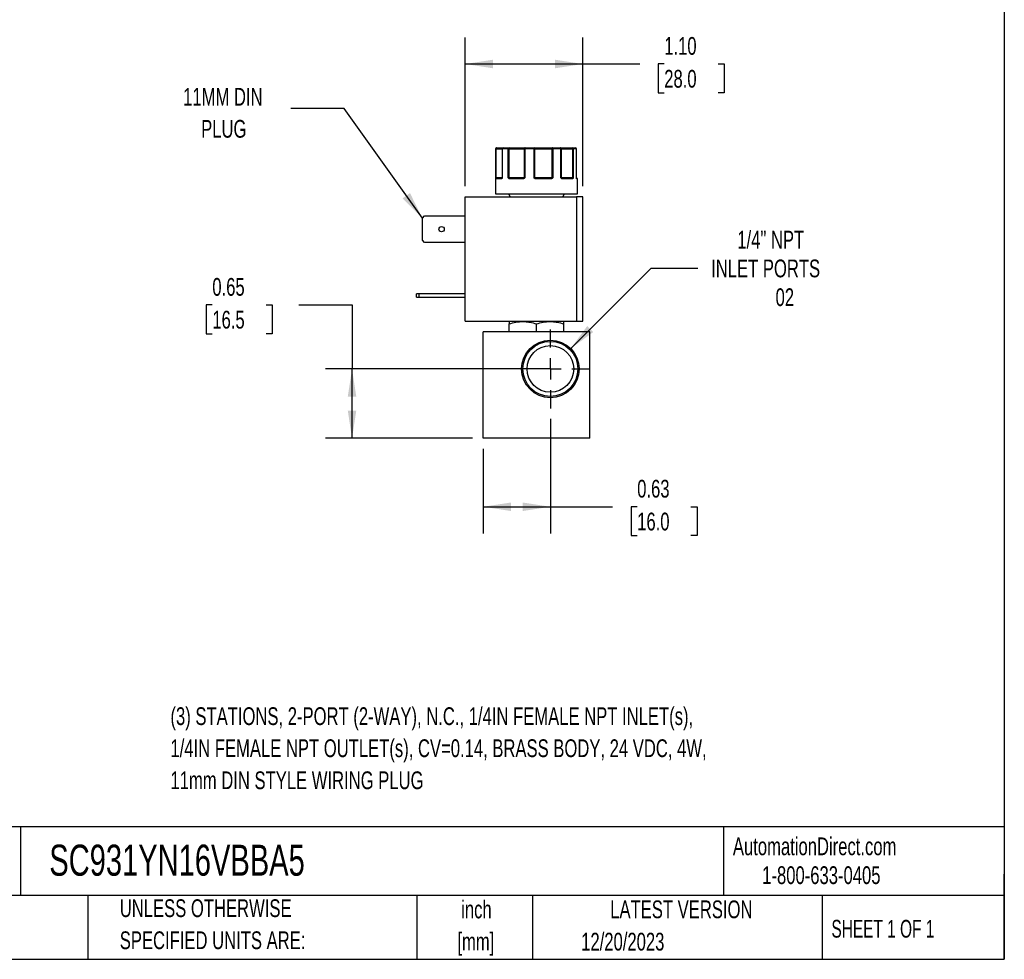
# Model space of a CAD drawing. Header units: inches. Extents: x 0.5 to 21.5, y 0.5 to 16.5.
# Tile 12 of 17: x 12.3 to 21.5, y 0.5 to 9.3. Entities that reach past the tile are written whole.
import ezdxf

# ---------------------------------------------------------------- set-up
doc = ezdxf.new("R2010")
doc.units = ezdxf.units.IN
doc.header["$LTSCALE"] = 2
doc.header["$MEASUREMENT"] = 0
doc.linetypes.add('CENTERX2', pattern=[0.8, 0.5, -0.1, 0.1, -0.1])
doc.layers.add('CENTER', color=40, linetype='CENTERX2')
doc.layers.add('DIMENSIONS', color=140, linetype='Continuous', lineweight=25)
doc.layers.add('TEXT', color=140, linetype='Continuous', lineweight=25)
doc.styles.add('SLDTEXTSTYLE0', font='TXT', dxfattribs={"width": 0.7})
doc.styles.add('SLDTEXTSTYLE1', font='TXT', dxfattribs={"width": 0.65})
doc.dimstyles.new('SLDDIMSTYLE0', dxfattribs={"dimtxt": 0.169922, "dimasz": 0.26, "dimexe": 0, "dimexo": 0.0625, "dimgap": 0.04248, "dimtad": 0, "dimtih": 1, "dimtoh": 1, "dimrnd": 1e-09, "dimdsep": 46, "dimtxsty": 'SLDTEXTSTYLE0', "dimsah": 1, "dimcen": 0.09, "dimadec": 0, "dimazin": 2, "dimtfac": 1, "dimtofl": 0, "dimtmove": 0, "dimatfit": 3, "dimfxl": 0, "dimfrac": 2, "dimtolj": 1, "dimtzin": 12, "dimarcsym": 0})
doc.dimstyles.new('SLDDIMSTYLE4', dxfattribs={"dimtxt": 0.169922, "dimasz": 0.26, "dimexe": 0, "dimexo": 0.0625, "dimgap": 0.04248, "dimtad": 0, "dimtih": 1, "dimtoh": 1, "dimrnd": 1e-09, "dimzin": 12, "dimdsep": 46, "dimtxsty": 'SLDTEXTSTYLE0', "dimsah": 1, "dimcen": 0, "dimadec": 0, "dimazin": 3, "dimtfac": 1, "dimtofl": 0, "dimtmove": 0, "dimatfit": 3, "dimfxl": 0, "dimfrac": 2, "dimtolj": 1, "dimtzin": 12, "dimarcsym": 0})
doc.dimstyles.new('SLDDIMSTYLE5', dxfattribs={"dimtxt": 0.169922, "dimasz": 0.26, "dimexe": 0, "dimexo": 0.0625, "dimgap": 0.04248, "dimtad": 0, "dimtih": 1, "dimtoh": 1, "dimrnd": 1e-09, "dimzin": 4, "dimdsep": 46, "dimtxsty": 'SLDTEXTSTYLE0', "dimsah": 1, "dimcen": 0.09, "dimadec": 0, "dimazin": 1, "dimtfac": 1, "dimtofl": 0, "dimtmove": 0, "dimatfit": 3, "dimfxl": 0, "dimfrac": 2, "dimtolj": 1, "dimtzin": 12, "dimarcsym": 0})
doc.dimstyles.new('SLDDIMSTYLE6', dxfattribs={"dimtxt": 0.18, "dimasz": 0.26, "dimexe": 0, "dimexo": 0.0625, "dimgap": 0, "dimtad": 0, "dimtih": 1, "dimtoh": 1, "dimdec": 0, "dimrnd": 1e-09, "dimzin": 0, "dimdsep": 46, "dimtxsty": 'Standard', "dimsah": 1, "dimcen": 0.09, "dimadec": 0, "dimazin": 0, "dimtfac": 0.26, "dimtdec": 0, "dimtofl": 0, "dimtmove": 0, "dimatfit": 3, "dimfxl": 0, "dimfrac": 2, "dimtolj": 1, "dimtzin": 0, "dimarcsym": 0})

# ---------------------------------------------------------------- blocks, each defined once
blk = doc.blocks.new('_D_8')
at = {"layer": 'DIMENSIONS'}
for p, q in [((17.2391, 5.5712), (17.2391, 4.4974)), ((16.6091, 5.2901), (16.6091, 4.4974)), ((16.6091, 4.7474), (17.2391, 4.7474)), ((17.2391, 4.7474), (17.8239, 4.7474)), ((18.0541, 4.7474), (17.9971, 4.7474)), ((17.9971, 4.7474), (17.9971, 4.4774)), ((18.5591, 4.7474), (18.6161, 4.7474)), ((18.6161, 4.7474), (18.6161, 4.4774)), ((17.9971, 4.4774), (18.0541, 4.4774)), ((18.6161, 4.4774), (18.5591, 4.4774))]:
    blk.add_line(p, q, dxfattribs=at)
for points in [[(16.6091, 4.7474), (16.8691, 4.7074), (16.8691, 4.7874)], [(17.2391, 4.7474), (16.9791, 4.7874), (16.9791, 4.7074)]]:
    blk.add_solid(points, dxfattribs=at)
at = {"layer": 'DIMENSIONS', "char_height": 0.16667, "attachment_point": 1, "style": 'SLDTEXTSTYLE0'}
for s, insert in [('0.63', (18.0541, 5.0003)), ('16.0', (18.0541, 4.6922))]:
    blk.add_mtext(s, dxfattribs=dict(at, insert=insert))
blk = doc.blocks.new('_D_9')
at = {"layer": 'DIMENSIONS'}
for p, q in [((14.0662, 6.6416), (14.0092, 6.6416)), ((14.0092, 6.6416), (14.0092, 6.3715)), ((14.5712, 6.6416), (14.6282, 6.6416)), ((14.6282, 6.6416), (14.6282, 6.3715)), ((14.8775, 6.6416), (15.3775, 6.6416)), ((15.3775, 6.6416), (15.3775, 6.0411)), ((14.0092, 6.3715), (14.0662, 6.3715)), ((14.6282, 6.3715), (14.5712, 6.3715)), ((17.1391, 6.0411), (15.1275, 6.0411)), ((15.3775, 5.3901), (15.3775, 6.0411)), ((16.5091, 5.3901), (15.1275, 5.3901))]:
    blk.add_line(p, q, dxfattribs=at)
for points in [[(15.3775, 6.0411), (15.3375, 5.7811), (15.4175, 5.7811)], [(15.3775, 5.3901), (15.4175, 5.6501), (15.3375, 5.6501)]]:
    blk.add_solid(points, dxfattribs=at)
at = {"layer": 'DIMENSIONS', "char_height": 0.16667, "attachment_point": 1, "style": 'SLDTEXTSTYLE0'}
for s, insert in [('0.65', (14.0662, 6.8945)), ('16.5', (14.0662, 6.5864))]:
    blk.add_mtext(s, dxfattribs=dict(at, insert=insert))
blk = doc.blocks.new('_D_10')
at = {"layer": 'DIMENSIONS'}
for p, q in [((17.4299, 6.2319), (18.1858, 6.9879)), ((18.1858, 6.9879), (18.6233, 6.9879))]:
    blk.add_line(p, q, dxfattribs=at)
blk.add_solid([(17.4299, 6.2319), (17.642, 6.3875), (17.5855, 6.4441)], dxfattribs=at)
at = {"layer": 'DIMENSIONS', "attachment_point": 1, "style": 'SLDTEXTSTYLE0'}
for s, insert, char_height in [('1/4" NPT', (18.9939, 7.3377), 0.16667), ('INLET PORTS', (18.7483, 7.0677), 0.166667), ('02', (19.353, 6.7976), 0.16667)]:
    blk.add_mtext(s, dxfattribs=dict(at, insert=insert, char_height=char_height))
blk = doc.blocks.new('_D_11')
at = {"layer": 'DIMENSIONS'}
for p, q in [((16.4398, 7.7555), (16.4398, 9.1531)), ((17.5438, 7.7555), (17.5438, 9.1531)), ((16.4398, 8.9031), (17.5438, 8.9031)), ((17.5438, 8.9031), (18.0777, 8.9031)), ((18.308, 8.9031), (18.2509, 8.9031)), ((18.2509, 8.9031), (18.2509, 8.633)), ((18.8129, 8.9031), (18.87, 8.9031)), ((18.87, 8.9031), (18.87, 8.633)), ((18.2509, 8.633), (18.308, 8.633)), ((18.87, 8.633), (18.8129, 8.633))]:
    blk.add_line(p, q, dxfattribs=at)
for points in [[(16.4398, 8.9031), (16.6998, 8.8631), (16.6998, 8.9431)], [(17.5438, 8.9031), (17.2838, 8.9431), (17.2838, 8.8631)]]:
    blk.add_solid(points, dxfattribs=at)
at = {"layer": 'DIMENSIONS', "char_height": 0.16667, "attachment_point": 1, "style": 'SLDTEXTSTYLE0'}
for s, insert in [('1.10', (18.308, 9.1559)), ('28.0', (18.308, 8.8478))]:
    blk.add_mtext(s, dxfattribs=dict(at, insert=insert))
blk = doc.blocks.new('SW_CENTERMARKSYMBOL_3')
at = {"layer": 'CENTER', "color": 0}
for p, q in [((0, 0.2), (0, 0.3699)), ((0, 0), (0, 0.1)), ((-0.2, 0), (-0.3699, 0)), ((0, 0), (-0.1, 0)), ((0, 0), (0, -0.1)), ((0, 0), (0.1, 0)), ((0.2, 0), (0.3699, 0)), ((0, -0.2), (0, -0.3699))]:
    blk.add_line(p, q, dxfattribs=at)

msp = doc.modelspace()

# ---------------------------------------------------------------- linework, layer by layer
for p, q in [((16.7241, 8.1055), (16.7241, 7.6855)), ((16.7266, 8.1055), (16.7241, 8.1055)), ((16.7266, 7.8355), (16.7266, 8.1055)), ((16.7312, 8.1055), (16.7266, 8.1055)), ((16.7312, 7.8355), (16.7312, 8.1055)), ((16.7312, 8.1055), (16.7861, 8.1055)), ((16.7861, 8.1055), (16.7861, 7.8355)), ((16.7878, 8.1055), (16.7861, 8.1055)), ((16.7878, 8.1055), (16.7878, 7.8355)), ((16.8444, 8.1055), (16.7878, 8.1055)), ((16.8444, 7.8355), (16.8444, 8.1055)), ((16.8526, 8.1055), (16.8444, 8.1055)), ((16.8526, 8.1055), (16.9929, 8.1055)), ((16.8526, 7.8355), (16.8526, 8.1055)), ((16.9993, 8.1055), (16.9929, 8.1055)), ((16.9929, 8.1055), (16.9929, 7.8355)), ((16.9993, 8.1055), (16.9993, 7.8355)), ((17.086, 8.1055), (16.9993, 8.1055)), ((17.086, 7.8355), (17.086, 8.1055)), ((17.094, 8.1055), (17.086, 8.1055)), ((17.094, 7.8355), (17.094, 8.1055)), ((17.094, 8.1055), (17.2535, 8.1055)), ((17.2535, 8.1055), (17.2535, 7.8355)), ((17.2622, 8.1055), (17.2535, 8.1055)), ((17.2622, 8.1055), (17.2622, 7.8355)), ((17.3384, 8.1055), (17.2622, 8.1055)), ((17.3384, 7.8355), (17.3384, 8.1055)), ((17.3424, 8.1055), (17.3384, 8.1055)), ((17.3424, 7.8355), (17.3424, 8.1055)), ((17.3424, 8.1055), (17.4466, 8.1055)), ((17.4466, 8.1055), (17.4466, 7.8355)), ((17.4534, 8.1055), (17.4466, 8.1055)), ((17.4534, 8.1055), (17.4534, 7.8355)), ((17.4835, 8.1055), (17.4534, 8.1055)), ((17.4835, 7.8355), (17.4835, 8.1055)), ((17.4838, 8.1055), (17.4835, 8.1055)), ((17.4838, 7.8355), (17.4838, 8.1055)), ((17.4838, 7.8355), (17.4838, 8.1055)), ((17.4838, 8.1055), (17.4838, 8.1055)), ((16.7266, 7.8355), (16.7312, 7.8355)), ((16.7793, 7.8255), (16.7288, 7.8255)), ((16.7861, 7.8355), (16.7312, 7.8355)), ((16.7843, 7.8309), (16.7836, 7.8305)), ((16.7861, 7.8355), (16.7878, 7.8355)), ((16.8444, 7.8355), (16.8526, 7.8355)), ((16.9929, 7.8355), (16.8526, 7.8355)), ((16.9841, 7.8255), (16.8561, 7.8255)), ((16.9929, 7.8355), (16.9993, 7.8355)), ((17.086, 7.8355), (17.094, 7.8355)), ((17.2535, 7.8355), (17.094, 7.8355)), ((17.2474, 7.8255), (17.1019, 7.8255)), ((17.2535, 7.8355), (17.2622, 7.8355)), ((17.3384, 7.8355), (17.3424, 7.8355)), ((17.4466, 7.8355), (17.3424, 7.8355)), ((17.446, 7.8255), (17.351, 7.8255)), ((17.4466, 7.8355), (17.4534, 7.8355)), ((17.4835, 7.8355), (17.4838, 7.8355)), ((17.4941, 7.8255), (17.4869, 7.8255)), ((17.4941, 7.6855), (17.4941, 7.8255)), ((16.7241, 7.6855), (17.4941, 7.6855)), ((16.8456, 7.6855), (16.8629, 7.6555)), ((17.3553, 7.6555), (17.3726, 7.6855)), ((16.4398, 6.4885), (16.4398, 7.6555)), ((16.4398, 7.6555), (17.4838, 7.6555)), ((17.4838, 7.6555), (17.4838, 6.4885)), ((17.5438, 7.6555), (17.4838, 7.6555)), ((17.5438, 6.4885), (17.5438, 7.6555)), ((16.0378, 7.4553), (16.059, 7.4765)), ((16.0378, 7.2497), (16.0378, 7.4553)), ((16.059, 7.4765), (16.4398, 7.4765)), ((16.059, 7.2285), (16.0378, 7.2497)), ((16.4398, 7.2285), (16.059, 7.2285)), ((15.9818, 6.7135), (15.9818, 6.7445)), ((16.003, 6.7445), (15.9818, 6.7445)), ((15.9818, 6.7135), (16.003, 6.7135)), ((16.003, 6.7445), (16.003, 6.7135)), ((16.4398, 6.7445), (16.003, 6.7445)), ((16.003, 6.7135), (16.4398, 6.7135)), ((16.4398, 6.4885), (17.4838, 6.4885)), ((16.8571, 6.4885), (16.8532, 6.4862)), ((17.365, 6.4862), (17.3611, 6.4885)), ((17.4838, 6.4885), (17.5438, 6.4885)), ((16.6091, 5.3901), (16.6091, 6.3901)), ((17.6091, 6.3901), (16.6091, 6.3901)), ((16.8532, 6.3901), (16.8532, 6.4634)), ((17.1091, 6.3901), (17.1091, 6.4634)), ((17.365, 6.3901), (17.365, 6.4634)), ((17.6091, 5.3901), (17.6091, 6.3901)), ((17.6091, 5.3901), (16.6091, 5.3901))]:
    msp.add_line(p, q)
at = {"flags": 128}
for points in [[(16.7312, 8.1055), (16.7313, 8.1075), (16.7316, 8.1093), (16.7321, 8.1111), (16.7328, 8.1126), (16.7336, 8.1138), (16.7345, 8.1148), (16.7355, 8.1153), (16.7365, 8.1155)], [(17.0021, 8.1155), (17.0016, 8.1153), (17.001, 8.1148), (17.0005, 8.1138), (17.0001, 8.1126), (16.9998, 8.1111), (16.9995, 8.1093), (16.9993, 8.1075), (16.9993, 8.1055)], [(17.2582, 8.1155), (17.2573, 8.1153), (17.2564, 8.1148), (17.2556, 8.1138), (17.2549, 8.1126), (17.2543, 8.1111), (17.2539, 8.1093), (17.2536, 8.1075), (17.2535, 8.1055)], [(17.2582, 8.1155), (17.259, 8.1153), (17.2597, 8.1148), (17.2604, 8.1138), (17.261, 8.1126), (17.2615, 8.1111), (17.2619, 8.1093), (17.2621, 8.1075), (17.2622, 8.1055)], [(17.3384, 8.1055), (17.3383, 8.1075), (17.338, 8.1093), (17.3374, 8.1111), (17.3367, 8.1126), (17.3358, 8.1138), (17.3347, 8.1148), (17.3336, 8.1153), (17.3325, 8.1155)], [(16.8561, 7.8255), (16.8562, 7.8265), (16.8564, 7.8274), (16.8567, 7.8283), (16.8571, 7.8291), (16.8576, 7.8297), (16.8582, 7.8301), (16.8588, 7.8304), (16.8594, 7.8305)], [(16.9841, 7.8255), (16.9842, 7.8265), (16.9843, 7.8274), (16.9844, 7.8283), (16.9846, 7.8291), (16.9849, 7.8297), (16.9851, 7.8301), (16.9854, 7.8304), (16.9858, 7.8305)], [(17.2474, 7.8255), (17.2474, 7.8265), (17.2473, 7.8274), (17.2471, 7.8283), (17.2469, 7.8291), (17.2466, 7.8297), (17.2463, 7.8301), (17.246, 7.8304), (17.2457, 7.8305)], [(17.351, 7.8255), (17.3509, 7.8265), (17.3507, 7.8274), (17.3505, 7.8283), (17.3501, 7.8291), (17.3496, 7.8297), (17.349, 7.8301), (17.3485, 7.8304), (17.3478, 7.8305)], [(17.4849, 7.8298), (17.4848, 7.8301), (17.4847, 7.8304)]]:
    msp.add_lwpolyline(points, dxfattribs=at)
for centre, radius in [((16.2178, 7.3525), 0.025), ((17.2391, 6.0411), 0.2699), ((17.2391, 6.0411), 0.2582), ((17.2391, 6.0411), 0.219)]:
    msp.add_circle(centre, radius)
for centre, radius, start, end in [((16.7341, 8.1055), 0.01, 90, 180), ((16.7366, 8.1056), 0.00997, 90.18873, 180.18749), ((16.7961, 8.1055), 0.01, 90, 180), ((16.797, 8.1063), 0.00929, 95.61824, 184.68657), ((16.8532, 8.1068), 0.00889, 102.44964, 188.52472), ((16.8329, 8.108), 0.0198, 352.8946, 22.33955), ((17.0025, 8.1059), 0.00965, 92.31153, 182.13854), ((17.1281, 8.108), 0.0422, 169.74366, 183.38621), ((17.085, 8.1067), 0.009, 352.7666, 80.19617), ((17.3325, 8.1055), 0.01, 359.97663, 89.97661), ((17.4333, 8.1079), 0.0135, 349.85103, 34.20397), ((17.4439, 8.106), 0.00952, 356.98676, 86.63051), ((17.4738, 8.1055), 0.01, 0, 90), ((17.4738, 8.1055), 0.01, 0, 90), ((17.4737, 8.1057), 0.00987, 359.2155, 89.19341), ((16.7318, 7.8277), 0.00451, 107.9286, 170.0526), ((16.7337, 7.8256), 0.00497, 90.35113, 180.34688), ((16.7235, 7.8354), 0.0077, 334.1046, 1.12435), ((16.784, 7.8259), 0.00468, 94.75792, 184.07445), ((16.787, 7.8298), 0.00297, 150.36333, 206.63155), ((16.7811, 7.8355), 0.005, 334.50632, 0), ((16.8565, 7.8241), 0.00879, 115.09177, 149.63011), ((16.8809, 7.8353), 0.0283, 179.57932, 186.70963), ((16.9877, 7.8355), 0.00521, 318.04452, 0.33499), ((16.9994, 7.8338), 0.00807, 192.8152, 221.07812), ((17.1589, 7.7773), 0.0841, 139.43058, 142.51468), ((17.1, 7.8354), 0.006, 179.08487, 214.70926), ((17.1686, 7.8268), 0.0667, 176.77829, 181.0729), ((17.2449, 7.8354), 0.00867, 337.28351, 1.09603), ((17.2454, 7.8209), 0.0134, 34.6734, 56.16342), ((17.3475, 7.8355), 0.005, 179.99605, 224.63651), ((17.341, 7.8306), 0.0032, 318.07109, 25.40195), ((17.4413, 7.8258), 0.00472, 356.4445, 85.93642), ((17.4645, 7.8353), 0.0179, 179.35438, 190.64961), ((17.4447, 7.826), 0.00635, 22.66639, 69.92467), ((17.4888, 7.8355), 0.005, 180, 189.25698), ((17.4888, 7.8355), 0.005, 180, 189.24732), ((17.4819, 7.8255), 0.00503, 359.84583, 54.90152), ((17.4819, 7.829), 0.00307, 350.11588, 14.34088), ((17.4891, 7.8255), 0.005, 0, 90)]:
    msp.add_arc(centre, radius, start, end)
for points, knots in [([(16.7365, 8.1155), (16.7428, 8.1155), (16.7552, 8.1155), (16.7713, 8.1155), (16.7846, 8.1155), (16.793, 8.1155), (16.7956, 8.1155), (16.7962, 8.1155)], [0, 0, 0, 0, 0.2256212, 0.4513439, 0.6897891, 0.9284406, 1, 1, 1, 1]), ([(16.8512, 8.1155), (16.8538, 8.1155), (16.8588, 8.1155), (16.8664, 8.1155), (16.874, 8.1155), (16.8815, 8.1155), (16.8891, 8.1155), (16.902, 8.1155), (16.92, 8.1155), (16.9419, 8.1155), (16.9617, 8.1155), (16.9769, 8.1155), (16.9879, 8.1155), (16.9959, 8.1155), (17.0001, 8.1155), (17.0021, 8.1155)], [0, 0, 0, 0, 0.040712, 0.081199, 0.121575, 0.161957, 0.202462, 0.243205, 0.371568, 0.500042, 0.628406, 0.75688, 0.838051, 0.918781, 1, 1, 1, 1]), ([(17.0866, 8.1155), (17.0883, 8.1155), (17.0918, 8.1155), (17.0974, 8.1155), (17.1031, 8.1155), (17.1092, 8.1155), (17.1155, 8.1155), (17.1267, 8.1155), (17.1437, 8.1155), (17.1671, 8.1155), (17.1912, 8.1155), (17.2123, 8.1155), (17.2301, 8.1155), (17.2445, 8.1155), (17.2536, 8.1155), (17.2582, 8.1155)], [0, 0, 0, 0, 0.040712, 0.081199, 0.121575, 0.161957, 0.202462, 0.243205, 0.371568, 0.500042, 0.628406, 0.75688, 0.838051, 0.918781, 1, 1, 1, 1]), ([(17.3325, 8.1155), (17.3326, 8.1155), (17.3329, 8.1155), (17.3338, 8.1155), (17.3351, 8.1155), (17.3368, 8.1155), (17.3389, 8.1155), (17.3432, 8.1155), (17.3512, 8.1155), (17.3652, 8.1155), (17.3822, 8.1155), (17.3995, 8.1155), (17.4156, 8.1155), (17.4297, 8.1155), (17.4396, 8.1155), (17.4445, 8.1155)], [0, 0, 0, 0, 0.0407122, 0.0811988, 0.1215751, 0.1619575, 0.2024623, 0.2432047, 0.371568, 0.5000423, 0.6284057, 0.75688, 0.838051, 0.9187806, 1, 1, 1, 1]), ([(16.7274, 7.8285), (16.7273, 7.829), (16.7271, 7.83), (16.727, 7.8316), (16.7268, 7.8335), (16.7267, 7.8348), (16.7266, 7.8355)], [0, 0, 0, 0, 0.236129, 0.498993, 0.712542, 1, 1, 1, 1]), ([(16.7288, 7.8255), (16.7286, 7.8256), (16.7283, 7.8256), (16.728, 7.8262), (16.7276, 7.8271), (16.7275, 7.828), (16.7274, 7.8285)], [0, 0, 0, 0, 0.270747, 0.52324, 0.763872, 1, 1, 1, 1]), ([(16.7844, 7.8285), (16.7841, 7.8281), (16.7835, 7.8274), (16.7826, 7.8265), (16.7815, 7.8259), (16.7804, 7.8256), (16.7797, 7.8255), (16.7793, 7.8255)], [0, 0, 0, 0, 0.188808, 0.379511, 0.575987, 0.781785, 1, 1, 1, 1]), ([(16.7857, 7.8334), (16.7855, 7.833), (16.7851, 7.8323), (16.7846, 7.8314), (16.7843, 7.831)], [0, 0, 0, 0, 0.507151, 1, 1, 1, 1]), ([(16.7878, 7.8355), (16.7875, 7.8348), (16.787, 7.8335), (16.7862, 7.8316), (16.7854, 7.83), (16.7847, 7.829), (16.7844, 7.8285)], [0, 0, 0, 0, 0.291242, 0.500217, 0.762096, 1, 1, 1, 1]), ([(16.8489, 7.8285), (16.8485, 7.829), (16.8476, 7.83), (16.8465, 7.8316), (16.8454, 7.8335), (16.8447, 7.8348), (16.8444, 7.8355)], [0, 0, 0, 0, 0.236129, 0.498993, 0.712542, 1, 1, 1, 1]), ([(16.8561, 7.8255), (16.8554, 7.8256), (16.8541, 7.8256), (16.8522, 7.8262), (16.8504, 7.8271), (16.8494, 7.828), (16.8489, 7.8285)], [0, 0, 0, 0, 0.270747, 0.52324, 0.763872, 1, 1, 1, 1]), ([(16.9933, 7.8285), (16.9928, 7.8281), (16.9918, 7.8274), (16.9901, 7.8265), (16.9882, 7.8259), (16.9862, 7.8256), (16.9848, 7.8255), (16.9841, 7.8255)], [0, 0, 0, 0, 0.188808, 0.379511, 0.575987, 0.781785, 1, 1, 1, 1]), ([(16.9993, 7.8355), (16.9988, 7.8348), (16.9979, 7.8335), (16.9965, 7.8316), (16.995, 7.83), (16.9939, 7.829), (16.9933, 7.8285)], [0, 0, 0, 0, 0.291242, 0.500217, 0.762096, 1, 1, 1, 1]), ([(17.0922, 7.8285), (17.0916, 7.829), (17.0904, 7.83), (17.0889, 7.8316), (17.0874, 7.8335), (17.0865, 7.8348), (17.086, 7.8355)], [0, 0, 0, 0, 0.236129, 0.498993, 0.712542, 1, 1, 1, 1]), ([(17.1019, 7.8255), (17.1009, 7.8256), (17.0991, 7.8256), (17.0966, 7.8262), (17.0942, 7.8271), (17.0929, 7.828), (17.0922, 7.8285)], [0, 0, 0, 0, 0.270747, 0.52324, 0.763872, 1, 1, 1, 1]), ([(17.2564, 7.8285), (17.2559, 7.8281), (17.255, 7.8274), (17.2533, 7.8265), (17.2515, 7.8259), (17.2495, 7.8256), (17.2481, 7.8255), (17.2474, 7.8255)], [0, 0, 0, 0, 0.188808, 0.379511, 0.575987, 0.781785, 1, 1, 1, 1]), ([(17.2622, 7.8355), (17.2617, 7.8348), (17.2608, 7.8335), (17.2595, 7.8316), (17.2581, 7.83), (17.257, 7.829), (17.2564, 7.8285)], [0, 0, 0, 0, 0.291242, 0.500217, 0.762096, 1, 1, 1, 1]), ([(17.3434, 7.8285), (17.3429, 7.829), (17.342, 7.83), (17.3408, 7.8316), (17.3396, 7.8335), (17.3388, 7.8348), (17.3384, 7.8355)], [0, 0, 0, 0, 0.236129, 0.498993, 0.712542, 1, 1, 1, 1]), ([(17.351, 7.8255), (17.3503, 7.8256), (17.3489, 7.8256), (17.3468, 7.8262), (17.345, 7.8271), (17.3439, 7.828), (17.3434, 7.8285)], [0, 0, 0, 0, 0.270747, 0.52324, 0.763872, 1, 1, 1, 1]), ([(17.4506, 7.8285), (17.4503, 7.8281), (17.4499, 7.8274), (17.449, 7.8265), (17.4481, 7.8259), (17.4471, 7.8256), (17.4464, 7.8255), (17.446, 7.8255)], [0, 0, 0, 0, 0.188808, 0.379511, 0.575987, 0.781785, 1, 1, 1, 1]), ([(17.4534, 7.8355), (17.4532, 7.8348), (17.4528, 7.8335), (17.4521, 7.8316), (17.4514, 7.83), (17.4509, 7.829), (17.4506, 7.8285)], [0, 0, 0, 0, 0.2912416, 0.5002174, 0.7620959, 1, 1, 1, 1]), ([(17.4849, 7.8285), (17.4848, 7.829), (17.4846, 7.83), (17.4842, 7.8316), (17.4839, 7.8335), (17.4837, 7.8348), (17.4835, 7.8355)], [0, 0, 0, 0, 0.2361294, 0.4989929, 0.7125421, 1, 1, 1, 1]), ([(17.4836, 7.8355), (17.4837, 7.8348), (17.4839, 7.8335), (17.4842, 7.8316), (17.4846, 7.83), (17.4848, 7.829), (17.485, 7.8285)], [0, 0, 0, 0, 0.291242, 0.500217, 0.762096, 1, 1, 1, 1]), ([(17.4883, 7.8305), (17.4885, 7.8305), (17.4891, 7.8305), (17.4861, 7.8305), (17.4845, 7.8305)], [0, 0, 0, 0, 0.4522534, 1, 1, 1, 1]), ([(17.485, 7.8293), (17.485, 7.8293), (17.4851, 7.8292), (17.485, 7.8295), (17.4849, 7.8298)], [0, 0, 0, 0, 0.050718, 1, 1, 1, 1]), ([(17.4869, 7.8255), (17.4867, 7.8256), (17.4864, 7.8256), (17.4859, 7.8262), (17.4854, 7.8271), (17.4851, 7.828), (17.4849, 7.8285)], [0, 0, 0, 0, 0.270747, 0.52324, 0.763872, 1, 1, 1, 1]), ([(16.8532, 6.4634), (16.8741, 6.4704), (16.8951, 6.4761), (16.9376, 6.484), (16.9591, 6.4862), (16.9918, 6.4863), (17.0027, 6.4857), (17.0243, 6.4836), (17.0351, 6.4821), (17.0671, 6.4761), (17.0882, 6.4704), (17.1091, 6.4634)], [0, 0, 0, 0, 0.25, 0.25, 0.5, 0.5, 0.625, 0.625, 0.75, 0.75, 1, 1, 1, 1]), ([(17.1091, 6.4634), (17.13, 6.4704), (17.151, 6.4761), (17.1936, 6.484), (17.215, 6.4862), (17.2477, 6.4863), (17.2586, 6.4857), (17.2802, 6.4836), (17.291, 6.4821), (17.323, 6.4761), (17.3441, 6.4704), (17.365, 6.4634)], [0, 0, 0, 0, 0.25, 0.25, 0.5, 0.5, 0.625, 0.625, 0.75, 0.75, 1, 1, 1, 1])]:
    msp.add_open_spline(points, degree=3, knots=knots)
for points in [[(16.7961, 8.1155), (16.8119, 8.1155), (16.8304, 8.1155), (16.8512, 8.1155)], [(17.0021, 8.1155), (17.0296, 8.1155), (17.058, 8.1155), (17.0866, 8.1155)], [(17.2582, 8.1155), (17.2845, 8.1155), (17.3094, 8.1155), (17.3325, 8.1155)], [(17.4445, 8.1155), (17.4573, 8.1155), (17.4672, 8.1155), (17.4738, 8.1155)], [(16.7266, 7.8355), (16.727, 7.8342), (16.729, 7.8329), (16.7304, 7.832)], [(16.7304, 7.832), (16.7313, 7.831), (16.7325, 7.8305), (16.7337, 7.8305)], [(16.7337, 7.8305), (16.7413, 7.8305), (16.7582, 7.8305), (16.7836, 7.8305)], [(16.7878, 7.8355), (16.7866, 7.8348), (16.786, 7.834), (16.7857, 7.8334)], [(16.8444, 7.8355), (16.8471, 7.8342), (16.8504, 7.8329), (16.8528, 7.832)], [(16.8528, 7.832), (16.8546, 7.831), (16.857, 7.8305), (16.8594, 7.8305)], [(16.8594, 7.8305), (16.8964, 7.8305), (16.9393, 7.8305), (16.9858, 7.8305)], [(16.9858, 7.8305), (16.9879, 7.8305), (16.99, 7.831), (16.9915, 7.832)], [(16.9915, 7.832), (16.9932, 7.8329), (16.9957, 7.8342), (16.9993, 7.8355)], [(17.086, 7.8355), (17.0897, 7.8342), (17.0929, 7.8329), (17.095, 7.832)], [(17.095, 7.832), (17.0969, 7.831), (17.0994, 7.8305), (17.102, 7.8305)], [(17.102, 7.8305), (17.151, 7.8305), (17.1998, 7.8305), (17.2457, 7.8305)], [(17.2457, 7.8305), (17.2483, 7.8305), (17.2509, 7.831), (17.2529, 7.832)], [(17.2529, 7.832), (17.2553, 7.8329), (17.2587, 7.8342), (17.2622, 7.8355)], [(17.3384, 7.8355), (17.3414, 7.8342), (17.3429, 7.8329), (17.3439, 7.832)], [(17.3439, 7.832), (17.345, 7.831), (17.3464, 7.8305), (17.3478, 7.8305)], [(17.3478, 7.8305), (17.386, 7.8305), (17.4179, 7.8305), (17.4416, 7.8305)], [(17.4416, 7.8305), (17.4436, 7.8305), (17.4455, 7.831), (17.4469, 7.832)], [(17.4469, 7.832), (17.4489, 7.8329), (17.4518, 7.8342), (17.4534, 7.8355)], [(17.4835, 7.8355), (17.484, 7.8349), (17.484, 7.8342), (17.4838, 7.8336)], [(16.8532, 6.4862), (16.8532, 6.4862), (16.8532, 6.4773), (16.8532, 6.4634)], [(17.365, 6.4634), (17.365, 6.4773), (17.365, 6.4862), (17.365, 6.4862)]]:
    msp.add_open_spline(points, degree=3)
at = {"layer": 'TEXT'}
for p, q in [((21.5, 16.5), (21.5, 0.5)), ((21.5, 1.7422), (0.5, 1.7422)), ((12.2645, 1.7422), (12.2645, 1.1)), ((18.8642, 1.7422), (18.8642, 1.1)), ((21.5, 0.5), (21.5, 1.3)), ((21.5, 1.1), (0.5, 1.1)), ((12.8961, 1.1), (12.8961, 0.5)), ((15.9862, 1.1), (15.9862, 0.5)), ((17.0718, 1.1), (17.0718, 0.5)), ((19.7912, 1.1), (19.7912, 0.5)), ((0.5, 0.5), (21.5, 0.5))]:
    msp.add_line(p, q, dxfattribs=at)

# ---------------------------------------------------------------- block references
at = {"layer": 'CENTER'}
msp.add_blockref('SW_CENTERMARKSYMBOL_3', (17.2391, 6.0411), dxfattribs=at)

# ---------------------------------------------------------------- texts
at = {"layer": 'TEXT'}
for s, insert, char_height, attachment_point, style in [('11MM DIN', (14.1651, 8.6789), 0.16667, 2, 'SLDTEXTSTYLE0'), ('PLUG', (14.1737, 8.3779), 0.16667, 2, 'SLDTEXTSTYLE0'), ('(3) STATIONS, 2-PORT (2-WAY), N.C., 1/4IN FEMALE NPT INLET(s),', (13.6732, 2.8655), 0.166667, 1, 'SLDTEXTSTYLE0'), ('1/4IN FEMALE NPT OUTLET(s), CV=0.14, BRASS BODY, 24 VDC, 4W,', (13.6732, 2.5645), 0.166667, 1, 'SLDTEXTSTYLE0'), ('11mm DIN STYLE WIRING PLUG', (13.6732, 2.2636), 0.166667, 1, 'SLDTEXTSTYLE0'), ('SC931YN16VBBA5', (12.536, 1.5763), 0.291667, 1, 'SLDTEXTSTYLE0'), ('AutomationDirect.com', (18.9524, 1.6438), 0.166667, 1, 'SLDTEXTSTYLE0'), ('1-800-633-0405', (19.2277, 1.373), 0.166667, 1, 'SLDTEXTSTYLE0'), ('UNLESS OTHERWISE', (13.1975, 1.063), 0.166667, 1, 'SLDTEXTSTYLE0'), ('inch', (16.5452, 1.0514), 0.16667, 2, 'SLDTEXTSTYLE0'), ('LATEST VERSION', (18.4687, 1.0523), 0.166667, 2, 'SLDTEXTSTYLE0'), ('SHEET 1 OF 1', (19.8773, 0.8702), 0.166667, 1, 'SLDTEXTSTYLE1'), ('SPECIFIED UNITS ARE:', (13.1975, 0.762), 0.166667, 1, 'SLDTEXTSTYLE0'), ('[mm]', (16.5396, 0.7504), 0.16667, 2, 'SLDTEXTSTYLE0'), ('12/20/2023', (17.5286, 0.7491), 0.16667, 1, 'SLDTEXTSTYLE0')]:
    msp.add_mtext(s, dxfattribs=dict(at, insert=insert, char_height=char_height, attachment_point=attachment_point, style=style))

# ---------------------------------------------------------------- dimensions: what is measured, and where the dimension line sits
at = {"layer": 'DIMENSIONS'}
for base, p1, p2, dimstyle, picture, middle in [((16.4398, 8.9031), (17.5438, 7.6555), (16.4398, 7.6555), 'SLDDIMSTYLE5', '_D_11', (18.5604, 8.9031)), ((17.2391, 4.7474), (16.6091, 5.3901), (17.2391, 5.6712), 'SLDDIMSTYLE0', '_D_8', (18.3066, 4.7474))]:
    dim = msp.add_linear_dim(base=base, p1=p1, p2=p2, dimstyle=dimstyle, dxfattribs=at)
    dim.commit()
    dim.dimension.update_dxf_attribs({"geometry": picture, "text_midpoint": middle, "dimtype": 160})
dim = msp.add_diameter_dim_2p(p1=(17.0483, 5.8503), p2=(17.4299, 6.2319), text='1/4" NPT\\PINLET PORTS\\P02', dimstyle='SLDDIMSTYLE4', override={"dimpost": '<>'}, dxfattribs=at)
dim.commit()
dim.dimension.update_dxf_attribs({"geometry": '_D_10', "text_midpoint": (19.4943, 6.9879), "dimtype": 163})
dim = msp.add_linear_dim(base=(15.3775, 6.0411), p1=(16.6091, 5.3901), p2=(17.2391, 6.0411), angle=90, dimstyle='SLDDIMSTYLE0', dxfattribs=at)
dim.commit()
dim.dimension.update_dxf_attribs({"geometry": '_D_9', "text_midpoint": (15.3775, 6.6416), "dimtype": 160})

# ---------------------------------------------------------------- leaders
at = {"layer": 'TEXT'}
msp.add_leader([(16.0378, 7.4553), (15.3031, 8.4848), (14.8031, 8.4848)], dimstyle='SLDDIMSTYLE6', dxfattribs=at)

doc.saveas('drawing.dxf')
